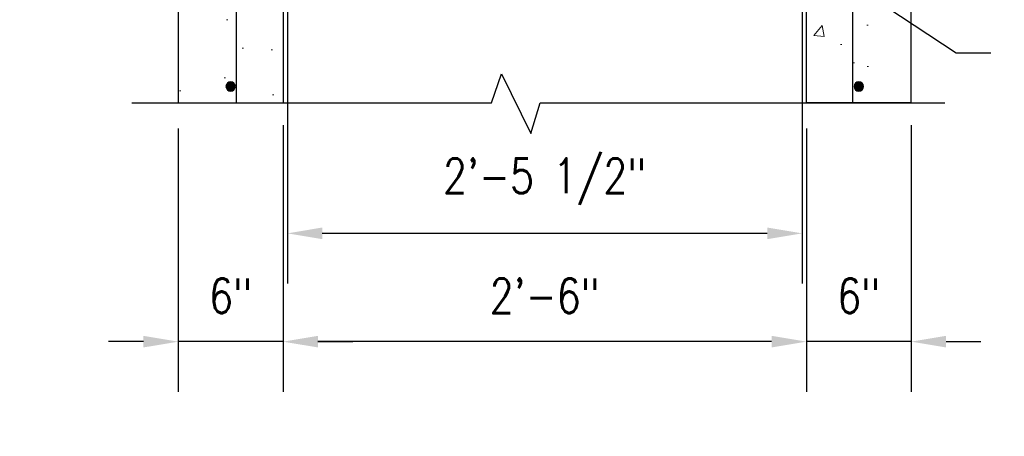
# Model space of a CAD drawing. Header units: inches. Extents: x 2 to 995, y -38 to 322.
# Tile 32 of 38: x 364 to 421, y 124 to 148. Entities that reach past the tile are written whole.
import ezdxf
from ezdxf import colors
from ezdxf.entities.mleader import LeaderData, LeaderLine
from ezdxf.math import Vec2, Vec3

# ---------------------------------------------------------------- set-up
doc = ezdxf.new("R2010")
doc.units = ezdxf.units.IN
doc.header["$MEASUREMENT"] = 0
for name, color, linetype in [('A-DETL', 3, 'Continuous'), ('A-DETL-MEDM', 3, 'Continuous'), ('M-DETL-HVY', 4, 'Continuous'), ('S-ANNO-DIMS', 1, 'Continuous')]:
    doc.layers.add(name, color=color, linetype=linetype)
doc.layers.add('A-WALL-PATT', color=9, linetype='Continuous', lineweight=18, true_color=0x808080)
doc.layers.add('G-ANNO-TEXT', color=2, linetype='Continuous', lineweight=25)
doc.styles.add('Annotative', font='romans.shx', dxfattribs={"width": 0.8, "height": 0.125})
doc.dimstyles.new('Annotative', dxfattribs={"dimscale": 0, "dimtxt": 0.125, "dimasz": 0.125, "dimexe": 0.179688, "dimexo": 0.0625, "dimgap": 0.09, "dimtad": 1, "dimdec": 3, "dimzin": 3, "dimdsep": 46, "dimlunit": 4, "dimtxsty": 'Annotative', "dimcen": 0.09, "dimclrt": 2, "dimazin": 2, "dimtfac": 1, "dimtdec": 3, "dimtmove": 1, "dimatfit": 3, "dimfxl": 1, "dimtfill": 1, "dimfrac": 2, "dimtolj": 1, "dimtzin": 0, "dimarcsym": 0})

# ---------------------------------------------------------------- blocks, each defined once
blk = doc.blocks.new('*D68')
at = {"layer": 'Defpoints', "color": 0, "transparency": 16777216}
for p in [(379.44, 154.838), (408.94, 154.854), (379.44, 135.272)]:
    blk.add_point(p, dxfattribs=at)
at = {"layer": 'S-ANNO-DIMS', "color": 0, "lineweight": -2, "transparency": 16777216}
for p, q in [((379.44, 153.838), (379.44, 132.397)), ((408.94, 153.854), (408.94, 132.397))]:
    blk.add_line(p, q, dxfattribs=at)
at = {"layer": 'S-ANNO-DIMS', "color": 1, "lineweight": -2, "transparency": 16777216}
blk.add_line((406.94, 135.272), (381.44, 135.272), dxfattribs=at)
at = {"layer": 'S-ANNO-DIMS', "color": 1, "transparency": 16777216}
for points in [[(381.44, 135.606), (381.44, 134.939), (379.44, 135.272)], [(406.94, 135.606), (406.94, 134.939), (408.94, 135.272)]]:
    blk.add_solid(points, dxfattribs=at)
at = {"layer": 'S-ANNO-DIMS', "color": 2, "transparency": 16777216, "insert": (394.19, 138.236), "char_height": 2, "attachment_point": 5, "style": 'Annotative', "bg_fill": 3, "box_fill_scale": 1.25, "bg_fill_color": 256, "bg_fill_true_color": 13158600, "bg_fill_transparency": 0}
blk.add_mtext('\\A1;2\'-5 1/2"', dxfattribs=at)
blk = doc.blocks.new('*D70')
at = {"layer": 'Defpoints', "color": 0, "transparency": 16777216}
for p in [(379.19, 142.025), (409.19, 141.829), (379.19, 129.062)]:
    blk.add_point(p, dxfattribs=at)
at = {"layer": 'S-ANNO-DIMS', "color": 0, "lineweight": -2, "transparency": 16777216}
for p, q in [((379.19, 141.025), (379.19, 126.187)), ((409.19, 140.829), (409.19, 126.187))]:
    blk.add_line(p, q, dxfattribs=at)
at = {"layer": 'S-ANNO-DIMS', "color": 1, "lineweight": -2, "transparency": 16777216}
blk.add_line((407.19, 129.062), (381.19, 129.062), dxfattribs=at)
at = {"layer": 'S-ANNO-DIMS', "color": 1, "transparency": 16777216}
for points in [[(381.19, 129.395), (381.19, 128.729), (379.19, 129.062)], [(407.19, 129.395), (407.19, 128.729), (409.19, 129.062)]]:
    blk.add_solid(points, dxfattribs=at)
at = {"layer": 'S-ANNO-DIMS', "color": 2, "transparency": 16777216, "insert": (394.19, 131.692), "char_height": 2, "attachment_point": 5, "style": 'Annotative', "bg_fill": 3, "box_fill_scale": 1.25, "bg_fill_color": 256, "bg_fill_true_color": 13158600, "bg_fill_transparency": 0}
blk.add_mtext('\\A1;2\'-6"', dxfattribs=at)
blk = doc.blocks.new('*D71')
at = {"layer": 'Defpoints', "color": 0, "transparency": 16777216}
for p in [(373.19, 142.285), (379.19, 142.477), (373.19, 129.062)]:
    blk.add_point(p, dxfattribs=at)
at = {"layer": 'S-ANNO-DIMS', "color": 0, "lineweight": -2, "transparency": 16777216}
for p, q in [((373.19, 141.285), (373.19, 126.187)), ((379.19, 141.477), (379.19, 126.187))]:
    blk.add_line(p, q, dxfattribs=at)
at = {"layer": 'S-ANNO-DIMS', "color": 1, "lineweight": -2, "transparency": 16777216}
for p, q in [((371.19, 129.062), (369.19, 129.062)), ((379.19, 129.062), (373.19, 129.062)), ((381.19, 129.062), (383.19, 129.062))]:
    blk.add_line(p, q, dxfattribs=at)
at = {"layer": 'S-ANNO-DIMS', "color": 1, "transparency": 16777216}
for points in [[(371.19, 129.395), (371.19, 128.729), (373.19, 129.062)], [(381.19, 129.395), (381.19, 128.729), (379.19, 129.062)]]:
    blk.add_solid(points, dxfattribs=at)
at = {"layer": 'S-ANNO-DIMS', "color": 2, "transparency": 16777216, "insert": (376.19, 131.692), "char_height": 2, "attachment_point": 5, "style": 'Annotative', "bg_fill": 3, "box_fill_scale": 1.25, "bg_fill_color": 256, "bg_fill_true_color": 13158600, "bg_fill_transparency": 0}
blk.add_mtext('\\A1;6"', dxfattribs=at)
blk = doc.blocks.new('*D72')
at = {"layer": 'Defpoints', "color": 0, "transparency": 16777216}
for p in [(409.19, 142.285), (415.19, 142.477), (409.19, 129.062)]:
    blk.add_point(p, dxfattribs=at)
at = {"layer": 'S-ANNO-DIMS', "color": 0, "lineweight": -2, "transparency": 16777216}
for p, q in [((409.19, 141.285), (409.19, 126.187)), ((415.19, 141.477), (415.19, 126.187))]:
    blk.add_line(p, q, dxfattribs=at)
at = {"layer": 'S-ANNO-DIMS', "color": 1, "lineweight": -2, "transparency": 16777216}
for p, q in [((407.19, 129.062), (405.19, 129.062)), ((415.19, 129.062), (409.19, 129.062)), ((417.19, 129.062), (419.19, 129.062))]:
    blk.add_line(p, q, dxfattribs=at)
at = {"layer": 'S-ANNO-DIMS', "color": 1, "transparency": 16777216}
for points in [[(407.19, 129.395), (407.19, 128.729), (409.19, 129.062)], [(417.19, 129.395), (417.19, 128.729), (415.19, 129.062)]]:
    blk.add_solid(points, dxfattribs=at)
at = {"layer": 'S-ANNO-DIMS', "color": 2, "transparency": 16777216, "insert": (412.19, 131.692), "char_height": 2, "attachment_point": 5, "style": 'Annotative', "bg_fill": 3, "box_fill_scale": 1.25, "bg_fill_color": 256, "bg_fill_true_color": 13158600, "bg_fill_transparency": 0}
blk.add_mtext('\\A1;6"', dxfattribs=at)

msp = doc.modelspace()

# ---------------------------------------------------------------- hatches: boundary and pattern name
at = {"layer": 'A-DETL'}
h = msp.add_hatch(color=256, dxfattribs=at)
h.dxf.hatch_style = 1
edge = h.paths.add_edge_path()
edge.add_arc((376.1895, 143.7015), 0.268, 0, 180)
edge.add_arc((376.1895, 143.7015), 0.268, 180, 360)
h = msp.add_hatch(color=256, dxfattribs=at)
h.dxf.hatch_style = 1
edge = h.paths.add_edge_path()
edge.add_arc((412.1895, 143.7015), 0.268, 0, 180)
edge.add_arc((412.1895, 143.7015), 0.268, 180, 360)
at = {"layer": 'A-WALL-PATT'}
h = msp.add_hatch(dxfattribs=at)
h.set_pattern_fill('AR-CONC', color=8, style=0)
h.set_pattern_definition([(50, (-808.229, -13.73), (7.172602, -0.62752), [0.75, -8.25]), (355, (-808.229, -13.73), (-1.387513, 7.52192), [0.6, -6.6]), (100.45144, (-807.631, -13.782), (5.78509, 6.8944), [0.6374, -7.01142]), (46.1842, (-808.229, -11.73), (10.672413, -1.65519), [1.125, -12.375]), (96.6356, (-807.339, -11.868), (9.34662, 9.74119), [0.9561, -10.51714]), (351.1842, (-808.229, -11.73), (9.34662, 9.74119), [0.9, -9.9]), (21, (-807.229, -12.23), (5.96907, -4.02619), [0.75, -8.25]), (326, (-807.229, -12.23), (2.433153, 7.2515), [0.6, -6.6]), (71.45144, (-806.731, -12.5656), (8.402224, 3.22531), [0.6374, -7.01142]), (37.5, (-808.2288, -13.73), (0.1215986, 3.3289385), [0, -6.52, 0, -6.7, 0, -6.625]), (7.5, (-808.2288, -13.73), (2.630695, 3.944117), [0, -3.82, 0, -6.37, 0, -2.525]), (327.5, (-810.4588, -13.73), (5.3382244, -0.225549), [0, -2.5, 0, -7.8, 0, -10.35]), (317.5, (-811.4588, -13.73), (5.831862, 1.00105), [0, -3.25, 0, -5.18, 0, -7.35])])
h.paths.add_polyline_path([(379.1895, 142.7642), (373.1895, 142.7642), (373.1895, 168.6168), (375.3874, 170.6168), (375.3874, 173.4516), (375.1895, 173.4516), (375.1895, 175.0342), (375.3885, 175.2387), (375.3863, 176.4189), (376.5729, 176.4189), (376.7836, 176.6168), (379.1895, 176.6168)])
h = msp.add_hatch(dxfattribs=at)
h.set_pattern_fill('AR-CONC', color=8, style=0)
h.set_pattern_definition([(50, (-802.8165, -13.73), (7.172602, -0.62752), [0.75, -8.25]), (355, (-802.8165, -13.73), (-1.387513, 7.52192), [0.6, -6.6]), (100.45144, (-802.219, -13.782), (5.78509, 6.8944), [0.6374, -7.01142]), (46.1842, (-802.8165, -11.73), (10.672413, -1.65519), [1.125, -12.375]), (96.6356, (-801.927, -11.868), (9.34662, 9.74119), [0.9561, -10.51714]), (351.1842, (-802.817, -11.73), (9.34662, 9.74119), [0.9, -9.9]), (21, (-801.8165, -12.23), (5.96907, -4.02619), [0.75, -8.25]), (326, (-801.8165, -12.23), (2.433153, 7.2515), [0.6, -6.6]), (71.45144, (-801.319, -12.5656), (8.402224, 3.22531), [0.6374, -7.01142]), (37.5, (-802.8165, -13.73), (0.1215986, 3.3289385), [0, -6.52, 0, -6.7, 0, -6.625]), (7.5, (-802.8165, -13.73), (2.630695, 3.944117), [0, -3.82, 0, -6.37, 0, -2.525]), (327.5, (-805.0465, -13.73), (5.3382244, -0.225549), [0, -2.5, 0, -7.8, 0, -10.35]), (317.5, (-806.0465, -13.73), (5.831862, 1.00105), [0, -3.25, 0, -5.18, 0, -7.35])])
h.paths.add_polyline_path([(409.1768, 142.7642), (413.7268, 142.7642), (413.7395, 170.2864), (412.9917, 171.869), (412.9917, 173.4516), (413.1895, 173.4516), (413.1895, 175.0342), (412.9906, 175.2387), (412.9928, 176.4189), (411.8081, 176.4189), (411.5974, 176.6168), (409.1768, 176.6168)])

# ---------------------------------------------------------------- linework, layer by layer
at = {"layer": 'A-DETL'}
for centre, start, end in [((376.1895, 143.7015), 0, 180), ((412.1895, 143.7015), 0, 180), ((376.1895, 143.7015), 180, 0), ((412.1895, 143.7015), 180, 0)]:
    msp.add_arc(centre, 0.268, start, end, dxfattribs=at)
at = {"layer": 'A-DETL-MEDM'}
for p, q in [((376.5256, 142.7642), (376.5256, 170.2864)), ((411.8535, 142.7642), (411.8535, 170.2864))]:
    msp.add_line(p, q, dxfattribs=at)
at = {"layer": 'M-DETL-HVY'}
for p, q in [((379.1895, 176.6168), (379.1895, 142.7642)), ((409.1895, 142.7642), (409.1895, 176.6168)), ((373.1895, 168.6168), (373.1895, 142.7642)), ((415.1895, 142.7642), (415.1895, 168.6168)), ((391.1353, 142.7512), (391.7179, 144.4199)), ((391.7179, 144.4199), (393.3879, 141.0049)), ((370.519, 142.7642), (391.1398, 142.7642)), ((373.1895, 142.7642), (379.1895, 142.7642)), ((393.3879, 141.0049), (393.9357, 142.7642)), ((393.9357, 142.7642), (417.1144, 142.7642)), ((415.1895, 142.7642), (409.1895, 142.7642))]:
    msp.add_line(p, q, dxfattribs=at)

# ---------------------------------------------------------------- leaders
at = {"layer": 'G-ANNO-TEXT'}
ml = msp.add_multileader_mtext('Standard', dxfattribs=at)
ml.set_content('\\A1;16 GA. SS DAMPER PLATE', color=256, style='Annotative')
ml.set_leader_properties(color=1, linetype='ByLayer', lineweight=-1)
ml.build(insert=Vec2(0, 0))
ml.multileader.update_dxf_attribs({"text_right_attachment_type": 3, "dogleg_length": 0.125, "arrow_head_size": 2, "scale": 16})
ctx = ml.context
ctx.base_point, ctx.scale, ctx.char_height, ctx.arrow_head_size, ctx.landing_gap_size, ctx.plane_origin = Vec3(419.7677, 145.6293), 16, 2, 2, 1.44, Vec3(411.3753, 150.9898)
ctx.right_attachment = 3
notes = []
notes.append((ctx, [(0, (1, 1, 0), (417.7677, 145.6293), (1, 0), 2, [(0, [(402.7104, 155.5668)], 0, [])])]))
ctx.mtext.insert, ctx.mtext.width, ctx.mtext.defined_height, ctx.mtext.flow_direction = Vec3(421.2077, 146.6293), 30.796875, 11.8375, 5
ml = msp.add_multileader_mtext('Standard', dxfattribs=at)
ml.set_content('\\A1;GRADE', color=256, style='Annotative')
ml.set_leader_properties(color=1, linetype='ByLayer', lineweight=-1)
ml.build(insert=Vec2(0, 0))
ml.multileader.update_dxf_attribs({"text_right_attachment_type": 3, "dogleg_length": 0.125, "arrow_head_size": 2, "scale": 16})
ctx = ml.context
ctx.base_point, ctx.scale, ctx.char_height, ctx.arrow_head_size, ctx.landing_gap_size, ctx.plane_origin = Vec3(292.8323, 146.3949), 16, 2, 2, 1.44, Vec3(284.44, 137.9898)
ctx.right_attachment = 3
notes.append((ctx, [(0, (1, 1, 0), (290.8323, 146.3949), (1, 0), 2, [(0, [(290.7638, 139.0512)], 0, [])])]))
ctx.mtext.insert, ctx.mtext.width, ctx.mtext.defined_height, ctx.mtext.flow_direction = Vec3(294.2723, 147.3949), 30.796875, 11.8375, 5
ml = msp.add_multileader_mtext('Standard', dxfattribs=at)
ml.set_content('WATERPROOF\\PMEMBRANE', color=256, style='Annotative')
ml.set_leader_properties(color=1, linetype='ByLayer', lineweight=-1)
ml.build(insert=Vec2(0, 0))
ml.multileader.update_dxf_attribs({"text_right_attachment_type": 3, "dogleg_length": 0.125, "arrow_head_size": 2, "scale": 16})
ctx = ml.context
ctx.base_point, ctx.scale, ctx.char_height, ctx.arrow_head_size, ctx.landing_gap_size, ctx.plane_origin = Vec3(116.0342, 137.8672), 16, 2, 2, 1.44, Vec3(107.2667, 133.337)
ctx.right_attachment = 3
notes.append((ctx, [(0, (1, 1, 0), (114.0342, 137.8672), (1, 0), 2, [(1, [(101.903, 137.8516), (114.0372, 123.6329)], 0, [])])]))
ctx.mtext.insert, ctx.mtext.width, ctx.mtext.defined_height, ctx.mtext.flow_direction = Vec3(117.4742, 138.8672), 16.178003, 11.8375, 5
ml = msp.add_multileader_mtext('Standard', dxfattribs=at)
ml.set_content('\\A1;#5', color=256, style='Annotative')
ml.set_leader_properties(color=1, linetype='ByLayer', lineweight=-1)
ml.build(insert=Vec2(0, 0))
ml.multileader.update_dxf_attribs({"text_right_attachment_type": 3, "dogleg_length": 0.125, "arrow_head_size": 2, "scale": 16})
ctx = ml.context
ctx.base_point, ctx.scale, ctx.char_height, ctx.arrow_head_size, ctx.landing_gap_size, ctx.plane_origin = Vec3(76.8606, 135.5867), 16, 2, 2, 1.44, Vec3(57.1885, 114.1808)
ctx.right_attachment = 3
notes.append((ctx, [(1, (1, 1, 0), (84.4073, 135.2058), (-1, 0), 2, [(0, [(85.7467, 124.6016)], 0, [])])]))
ctx.mtext.insert, ctx.mtext.width, ctx.mtext.defined_height, ctx.mtext.flow_direction = Vec3(78.3006, 136.9201), 42.171875, 10.5875, 5
for ctx, leaders in notes:
    for number, flags, end, landing, length, lines in leaders:
        leader = LeaderData()
        leader.index, (leader.has_last_leader_line, leader.has_dogleg_vector, leader.attachment_direction) = number, flags
        leader.last_leader_point, leader.dogleg_vector, leader.dogleg_length = Vec3(end), Vec3(landing), length
        for number, points, colour, breaks in lines:
            line = LeaderLine()
            line.index, line.vertices, line.color, line.breaks = number, Vec3.list(points), colors.encode_raw_color(colour), breaks
            leader.lines.append(line)
        ctx.leaders.append(leader)

# ---------------------------------------------------------------- next in the draw order: dimensions: what is measured, and where the dimension line sits
at = {"layer": 'S-ANNO-DIMS'}
dim = msp.add_linear_dim(base=(379.4395, 135.2724), p1=(408.9395, 154.8541), p2=(379.4395, 154.838), dimstyle='Annotative', override={"dimpost": '\\X', "dimclrd": 1, "dimtmove": 2}, dxfattribs=at)
dim.commit()
dim.dimension.update_dxf_attribs({"geometry": '*D68', "text_midpoint": (394.1895, 138.2362)})

# ---------------------------------------------------------------- next in the draw order: dimensions: what is measured, and where the dimension line sits
dim = msp.add_linear_dim(base=(379.1895, 129.0619), p1=(409.1895, 141.8292), p2=(379.1895, 142.0249), dimstyle='Annotative', override={"dimpost": '\\X', "dimclrd": 1, "dimtmove": 2}, dxfattribs=at)
dim.commit()
dim.dimension.update_dxf_attribs({"geometry": '*D70', "text_midpoint": (394.1895, 131.6923)})

# ---------------------------------------------------------------- next in the draw order: dimensions: what is measured, and where the dimension line sits
for base, p1, p2, picture, middle in [((373.1895, 129.0619), (379.1895, 142.4774), (373.1895, 142.2852), '*D71', (376.1895, 131.6923)), ((409.1895, 129.0619), (415.1895, 142.4774), (409.1895, 142.2852), '*D72', (412.1895, 131.6923))]:
    dim = msp.add_linear_dim(base=base, p1=p1, p2=p2, dimstyle='Annotative', override={"dimpost": '\\X', "dimclrd": 1, "dimtmove": 2}, dxfattribs=at)
    dim.commit()
    dim.dimension.update_dxf_attribs({"geometry": picture, "text_midpoint": middle})

doc.saveas('drawing.dxf')
